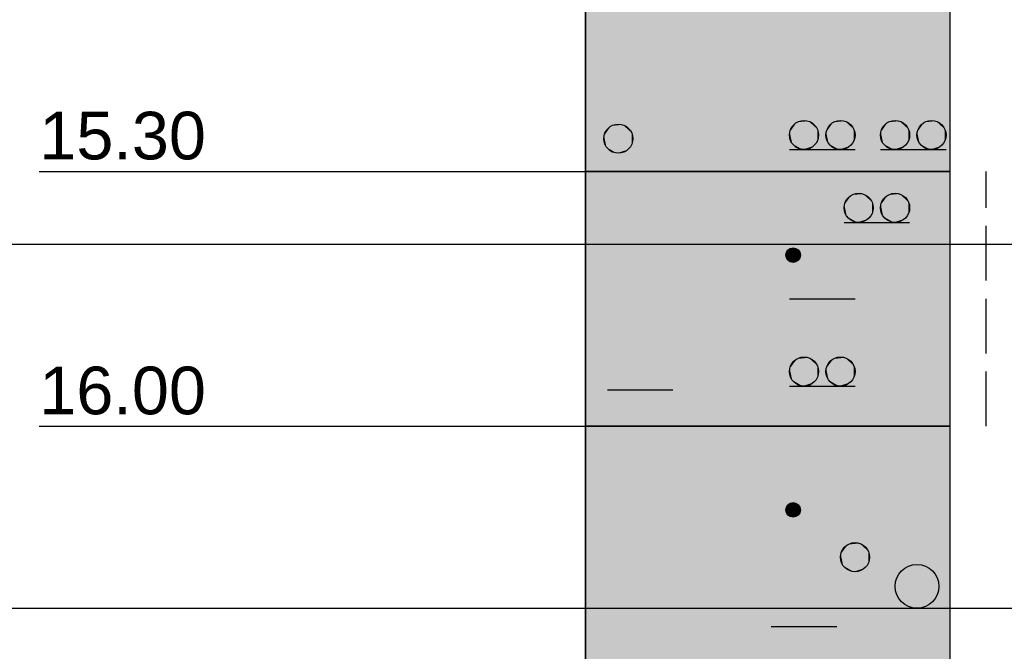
# Model space of a CAD drawing. Extents: x 20 to 841, y 890 to 1189.
# Tile 17 of 50: x 341 to 368, y 992 to 1009. Entities that reach past the tile are written whole.
import ezdxf

# ---------------------------------------------------------------- set-up
doc = ezdxf.new("R2010")
doc.units = 0
doc.styles.add('Arial', font='Arial')

msp = doc.modelspace()

# ---------------------------------------------------------------- linework, layer by layer
at = {"layer": 'WBMassGr', "color": 7, "linetype": 'CONTINUOUS'}
for points in [[(46, 1003), (705, 1003)], [(46, 993), (705, 993)]]:
    msp.add_lwpolyline(points, dxfattribs=at)
at = {"layer": 'WBObjGr', "color": 7, "linetype": 'CONTINUOUS'}
for points in [[(356.587, 1158), (356.587, 958)], [(366.587, 1158), (366.587, 958)], [(341.587, 1005), (351.587, 1005), (354.587, 1005), (356.587, 1005)], [(366.587, 1005), (356.587, 1005)], [(341.587, 998), (351.587, 998), (354.587, 998), (356.587, 998)], [(366.587, 998), (356.587, 998)]]:
    msp.add_lwpolyline(points, dxfattribs=at)
at = {"layer": 'WBObjSy', "color": 7, "linetype": 'CONTINUOUS'}
for points in [[(356.587, 1005), (356.587, 1018), (366.587, 1018), (366.587, 1005), (356.587, 1005)], [(362.187, 1005.6), (363.987, 1005.6)], [(364.687, 1005.6), (366.487, 1005.6)], [(356.587, 998), (356.587, 1005), (366.587, 1005), (366.587, 998), (356.587, 998)], [(367.587, 1004), (367.587, 1005)], [(363.687, 1003.6), (365.487, 1003.6)], [(367.587, 1002), (367.587, 1003.5)], [(357.187, 1003), (358.987, 1003)], [(362.187, 1001.5), (363.987, 1001.5)], [(367.587, 1000), (367.587, 1001.5)], [(367.587, 998), (367.587, 999.5)], [(357.187, 999), (358.987, 999)], [(362.187, 999.1), (363.987, 999.1)], [(356.587, 968), (356.587, 998), (366.587, 998), (366.587, 968), (356.587, 968)], [(361.687, 992.5), (363.487, 992.5)]]:
    msp.add_lwpolyline(points, dxfattribs=at)
for centre, radius in [((357.487, 1005.9), 0.4), ((362.587, 1006), 0.4), ((363.587, 1006), 0.4), ((365.087, 1006), 0.4), ((366.087, 1006), 0.4), ((364.087, 1004), 0.4), ((365.087, 1004), 0.4), ((362.287, 1002.7), 0.2), ((362.587, 999.5), 0.4), ((363.587, 999.5), 0.4), ((362.287, 995.7), 0.2), ((363.987, 994.4), 0.4), ((365.688, 993.6), 0.6)]:
    msp.add_circle(centre, radius, dxfattribs=at)
at = {"layer": 'WBObjSy', "color": 30, "linetype": 'CONTINUOUS'}
msp.add_solid([(356.587, 1005), (356.587, 1018), (366.587, 1005), (366.587, 1018)], dxfattribs=at)
at = {"layer": 'WBObjSy', "color": 7, "linetype": 'CONTINUOUS'}
for points in [[(357.287, 1006.25), (357.164, 1006.14), (357.096, 1005.98)], [(357.287, 1006.25), (357.096, 1005.98), (357.164, 1005.66)], [(357.164, 1006.14), (357.122, 1006.06), (357.096, 1005.98)], [(357.287, 1006.25), (357.22, 1006.2), (357.164, 1006.14)], [(357.287, 1006.25), (357.164, 1005.66), (357.755, 1005.6)], [(357.446, 1006.3), (357.364, 1006.28), (357.287, 1006.25)], [(357.611, 1006.28), (357.446, 1006.3), (357.287, 1006.25)], [(357.853, 1006.06), (357.611, 1006.28), (357.287, 1006.25)], [(357.755, 1005.6), (357.853, 1006.06), (357.287, 1006.25)], [(357.611, 1006.28), (357.529, 1006.3), (357.446, 1006.3)], [(357.755, 1006.2), (357.687, 1006.25), (357.611, 1006.28)], [(357.853, 1006.06), (357.755, 1006.2), (357.611, 1006.28)], [(357.853, 1006.06), (357.811, 1006.14), (357.755, 1006.2)], [(362.387, 1006.35), (362.264, 1006.24), (362.196, 1006.08)], [(362.387, 1006.35), (362.196, 1006.08), (362.264, 1005.76)], [(362.264, 1006.24), (362.222, 1006.16), (362.196, 1006.08)], [(362.387, 1006.35), (362.32, 1006.3), (362.264, 1006.24)], [(362.387, 1006.35), (362.264, 1005.76), (362.855, 1005.7)], [(362.546, 1006.4), (362.464, 1006.38), (362.387, 1006.35)], [(362.711, 1006.38), (362.546, 1006.4), (362.387, 1006.35)], [(362.953, 1006.16), (362.711, 1006.38), (362.387, 1006.35)], [(362.855, 1005.7), (362.953, 1006.16), (362.387, 1006.35)], [(362.711, 1006.38), (362.629, 1006.4), (362.546, 1006.4)], [(362.855, 1006.3), (362.787, 1006.35), (362.711, 1006.38)], [(362.953, 1006.16), (362.855, 1006.3), (362.711, 1006.38)], [(362.953, 1006.16), (362.911, 1006.24), (362.855, 1006.3)], [(362.855, 1005.7), (362.953, 1005.84), (362.953, 1006.16)], [(362.987, 1006), (362.979, 1006.08), (362.953, 1006.16)], [(362.953, 1005.84), (362.987, 1006), (362.953, 1006.16)], [(363.387, 1006.35), (363.264, 1006.24), (363.196, 1006.08)], [(363.387, 1006.35), (363.196, 1006.08), (363.264, 1005.76)], [(363.264, 1006.24), (363.222, 1006.16), (363.196, 1006.08)], [(363.387, 1006.35), (363.32, 1006.3), (363.264, 1006.24)], [(363.387, 1006.35), (363.264, 1005.76), (363.855, 1005.7)], [(363.546, 1006.4), (363.464, 1006.38), (363.387, 1006.35)], [(363.711, 1006.38), (363.546, 1006.4), (363.387, 1006.35)], [(363.953, 1006.16), (363.711, 1006.38), (363.387, 1006.35)], [(363.855, 1005.7), (363.953, 1006.16), (363.387, 1006.35)], [(363.711, 1006.38), (363.629, 1006.4), (363.546, 1006.4)], [(363.855, 1006.3), (363.787, 1006.35), (363.711, 1006.38)], [(363.953, 1006.16), (363.855, 1006.3), (363.711, 1006.38)], [(363.953, 1006.16), (363.911, 1006.24), (363.855, 1006.3)], [(363.855, 1005.7), (363.953, 1005.84), (363.953, 1006.16)], [(363.987, 1006), (363.979, 1006.08), (363.953, 1006.16)], [(363.953, 1005.84), (363.987, 1006), (363.953, 1006.16)], [(364.887, 1006.35), (364.764, 1006.24), (364.696, 1006.08)], [(364.887, 1006.35), (364.696, 1006.08), (364.764, 1005.76)], [(364.764, 1006.24), (364.722, 1006.16), (364.696, 1006.08)], [(364.887, 1006.35), (364.82, 1006.3), (364.764, 1006.24)], [(364.887, 1006.35), (364.764, 1005.76), (365.355, 1005.7)], [(365.046, 1006.4), (364.964, 1006.38), (364.887, 1006.35)], [(365.211, 1006.38), (365.046, 1006.4), (364.887, 1006.35)], [(365.453, 1006.16), (365.211, 1006.38), (364.887, 1006.35)], [(365.355, 1005.7), (365.453, 1006.16), (364.887, 1006.35)], [(365.211, 1006.38), (365.129, 1006.4), (365.046, 1006.4)], [(365.355, 1006.3), (365.287, 1006.35), (365.211, 1006.38)], [(365.453, 1006.16), (365.355, 1006.3), (365.211, 1006.38)], [(365.453, 1006.16), (365.411, 1006.24), (365.355, 1006.3)], [(365.355, 1005.7), (365.453, 1005.84), (365.453, 1006.16)], [(365.487, 1006), (365.479, 1006.08), (365.453, 1006.16)], [(365.453, 1005.84), (365.487, 1006), (365.453, 1006.16)], [(365.887, 1006.35), (365.764, 1006.24), (365.696, 1006.08)], [(365.887, 1006.35), (365.696, 1006.08), (365.764, 1005.76)], [(365.764, 1006.24), (365.722, 1006.16), (365.696, 1006.08)], [(365.887, 1006.35), (365.82, 1006.3), (365.764, 1006.24)], [(365.887, 1006.35), (365.764, 1005.76), (366.355, 1005.7)], [(366.046, 1006.4), (365.964, 1006.38), (365.887, 1006.35)], [(366.211, 1006.38), (366.046, 1006.4), (365.887, 1006.35)], [(366.453, 1006.16), (366.211, 1006.38), (365.887, 1006.35)], [(366.355, 1005.7), (366.453, 1006.16), (365.887, 1006.35)], [(366.211, 1006.38), (366.129, 1006.4), (366.046, 1006.4)], [(366.355, 1006.3), (366.287, 1006.35), (366.211, 1006.38)], [(366.453, 1006.16), (366.355, 1006.3), (366.211, 1006.38)], [(366.453, 1006.16), (366.411, 1006.24), (366.355, 1006.3)], [(366.355, 1005.7), (366.453, 1005.84), (366.453, 1006.16)], [(366.487, 1006), (366.479, 1006.08), (366.453, 1006.16)], [(366.453, 1005.84), (366.487, 1006), (366.453, 1006.16)], [(357.096, 1005.98), (357.087, 1005.9), (357.096, 1005.82)], [(357.096, 1005.98), (357.096, 1005.82), (357.164, 1005.66)], [(357.755, 1005.6), (357.853, 1005.74), (357.853, 1006.06)], [(357.887, 1005.9), (357.879, 1005.98), (357.853, 1006.06)], [(357.853, 1005.74), (357.887, 1005.9), (357.853, 1006.06)], [(362.196, 1006.08), (362.187, 1006), (362.196, 1005.92)], [(362.196, 1006.08), (362.196, 1005.92), (362.264, 1005.76)], [(362.196, 1005.92), (362.222, 1005.84), (362.264, 1005.76)], [(363.196, 1006.08), (363.187, 1006), (363.196, 1005.92)], [(363.196, 1006.08), (363.196, 1005.92), (363.264, 1005.76)], [(363.196, 1005.92), (363.222, 1005.84), (363.264, 1005.76)], [(364.696, 1006.08), (364.687, 1006), (364.696, 1005.92)], [(364.696, 1006.08), (364.696, 1005.92), (364.764, 1005.76)], [(364.696, 1005.92), (364.722, 1005.84), (364.764, 1005.76)], [(365.696, 1006.08), (365.687, 1006), (365.696, 1005.92)], [(365.696, 1006.08), (365.696, 1005.92), (365.764, 1005.76)], [(365.696, 1005.92), (365.722, 1005.84), (365.764, 1005.76)], [(357.096, 1005.82), (357.122, 1005.74), (357.164, 1005.66)], [(357.164, 1005.66), (357.22, 1005.6), (357.288, 1005.55)], [(357.164, 1005.66), (357.288, 1005.55), (357.446, 1005.5)], [(357.164, 1005.66), (357.446, 1005.5), (357.755, 1005.6)], [(357.446, 1005.5), (357.611, 1005.52), (357.755, 1005.6)], [(357.611, 1005.52), (357.688, 1005.55), (357.755, 1005.6)], [(357.755, 1005.6), (357.811, 1005.66), (357.853, 1005.74)], [(362.264, 1005.76), (362.32, 1005.7), (362.388, 1005.65)], [(362.264, 1005.76), (362.388, 1005.65), (362.546, 1005.6)], [(362.264, 1005.76), (362.546, 1005.6), (362.855, 1005.7)], [(362.388, 1005.65), (362.464, 1005.62), (362.546, 1005.6)], [(362.546, 1005.6), (362.711, 1005.62), (362.855, 1005.7)], [(362.546, 1005.6), (362.629, 1005.6), (362.711, 1005.62)], [(362.711, 1005.62), (362.788, 1005.65), (362.855, 1005.7)], [(362.855, 1005.7), (362.911, 1005.76), (362.953, 1005.84)], [(363.264, 1005.76), (363.32, 1005.7), (363.388, 1005.65)], [(363.264, 1005.76), (363.388, 1005.65), (363.546, 1005.6)], [(363.264, 1005.76), (363.546, 1005.6), (363.855, 1005.7)], [(363.388, 1005.65), (363.464, 1005.62), (363.546, 1005.6)], [(363.546, 1005.6), (363.711, 1005.62), (363.855, 1005.7)], [(363.546, 1005.6), (363.629, 1005.6), (363.711, 1005.62)], [(363.711, 1005.62), (363.788, 1005.65), (363.855, 1005.7)], [(363.855, 1005.7), (363.911, 1005.76), (363.953, 1005.84)], [(364.764, 1005.76), (364.82, 1005.7), (364.888, 1005.65)], [(364.764, 1005.76), (364.888, 1005.65), (365.046, 1005.6)], [(364.764, 1005.76), (365.046, 1005.6), (365.355, 1005.7)], [(364.888, 1005.65), (364.964, 1005.62), (365.046, 1005.6)], [(365.046, 1005.6), (365.211, 1005.62), (365.355, 1005.7)], [(365.046, 1005.6), (365.129, 1005.6), (365.211, 1005.62)], [(365.211, 1005.62), (365.288, 1005.65), (365.355, 1005.7)], [(365.355, 1005.7), (365.411, 1005.76), (365.453, 1005.84)], [(365.764, 1005.76), (365.82, 1005.7), (365.888, 1005.65)], [(365.764, 1005.76), (365.888, 1005.65), (366.046, 1005.6)], [(365.764, 1005.76), (366.046, 1005.6), (366.355, 1005.7)], [(365.888, 1005.65), (365.964, 1005.62), (366.046, 1005.6)], [(366.046, 1005.6), (366.211, 1005.62), (366.355, 1005.7)], [(366.046, 1005.6), (366.129, 1005.6), (366.211, 1005.62)], [(366.211, 1005.62), (366.288, 1005.65), (366.355, 1005.7)], [(366.355, 1005.7), (366.411, 1005.76), (366.453, 1005.84)], [(357.288, 1005.55), (357.364, 1005.52), (357.446, 1005.5)], [(357.446, 1005.5), (357.529, 1005.5), (357.611, 1005.52)], [(363.887, 1004.35), (363.764, 1004.24), (363.696, 1004.08)], [(363.887, 1004.35), (363.696, 1004.08), (363.764, 1003.76)], [(363.887, 1004.35), (363.82, 1004.3), (363.764, 1004.24)], [(363.887, 1004.35), (363.764, 1003.76), (364.355, 1003.7)], [(364.046, 1004.4), (363.964, 1004.38), (363.887, 1004.35)], [(364.211, 1004.38), (364.046, 1004.4), (363.887, 1004.35)], [(364.453, 1004.16), (364.211, 1004.38), (363.887, 1004.35)], [(364.355, 1003.7), (364.453, 1004.16), (363.887, 1004.35)], [(364.211, 1004.38), (364.129, 1004.4), (364.046, 1004.4)], [(364.355, 1004.3), (364.287, 1004.35), (364.211, 1004.38)], [(364.453, 1004.16), (364.355, 1004.3), (364.211, 1004.38)], [(364.453, 1004.16), (364.411, 1004.24), (364.355, 1004.3)], [(364.887, 1004.35), (364.764, 1004.24), (364.696, 1004.08)], [(364.887, 1004.35), (364.696, 1004.08), (364.764, 1003.76)], [(364.887, 1004.35), (364.82, 1004.3), (364.764, 1004.24)], [(364.887, 1004.35), (364.764, 1003.76), (365.355, 1003.7)], [(365.046, 1004.4), (364.964, 1004.38), (364.887, 1004.35)], [(365.211, 1004.38), (365.046, 1004.4), (364.887, 1004.35)], [(365.453, 1004.16), (365.211, 1004.38), (364.887, 1004.35)], [(365.355, 1003.7), (365.453, 1004.16), (364.887, 1004.35)], [(365.211, 1004.38), (365.129, 1004.4), (365.046, 1004.4)], [(365.355, 1004.3), (365.287, 1004.35), (365.211, 1004.38)], [(365.453, 1004.16), (365.355, 1004.3), (365.211, 1004.38)], [(365.453, 1004.16), (365.411, 1004.24), (365.355, 1004.3)], [(363.696, 1004.08), (363.687, 1004), (363.696, 1003.92)], [(363.764, 1004.24), (363.722, 1004.16), (363.696, 1004.08)], [(363.696, 1004.08), (363.696, 1003.92), (363.764, 1003.76)], [(364.355, 1003.7), (364.453, 1003.84), (364.453, 1004.16)], [(364.487, 1004), (364.479, 1004.08), (364.453, 1004.16)], [(364.453, 1003.84), (364.487, 1004), (364.453, 1004.16)], [(364.696, 1004.08), (364.687, 1004), (364.696, 1003.92)], [(364.764, 1004.24), (364.722, 1004.16), (364.696, 1004.08)], [(364.696, 1004.08), (364.696, 1003.92), (364.764, 1003.76)], [(365.355, 1003.7), (365.453, 1003.84), (365.453, 1004.16)], [(365.487, 1004), (365.479, 1004.08), (365.453, 1004.16)], [(365.453, 1003.84), (365.487, 1004), (365.453, 1004.16)], [(363.696, 1003.92), (363.722, 1003.84), (363.764, 1003.76)], [(363.764, 1003.76), (363.82, 1003.7), (363.888, 1003.65)], [(363.764, 1003.76), (363.888, 1003.65), (364.046, 1003.6)], [(363.764, 1003.76), (364.046, 1003.6), (364.355, 1003.7)], [(364.046, 1003.6), (364.211, 1003.62), (364.355, 1003.7)], [(364.211, 1003.62), (364.288, 1003.65), (364.355, 1003.7)], [(364.355, 1003.7), (364.411, 1003.76), (364.453, 1003.84)], [(364.696, 1003.92), (364.722, 1003.84), (364.764, 1003.76)], [(364.764, 1003.76), (364.82, 1003.7), (364.888, 1003.65)], [(364.764, 1003.76), (364.888, 1003.65), (365.046, 1003.6)], [(364.764, 1003.76), (365.046, 1003.6), (365.355, 1003.7)], [(365.046, 1003.6), (365.211, 1003.62), (365.355, 1003.7)], [(365.211, 1003.62), (365.288, 1003.65), (365.355, 1003.7)], [(365.355, 1003.7), (365.411, 1003.76), (365.453, 1003.84)], [(363.888, 1003.65), (363.964, 1003.62), (364.046, 1003.6)], [(364.046, 1003.6), (364.129, 1003.6), (364.211, 1003.62)], [(364.888, 1003.65), (364.964, 1003.62), (365.046, 1003.6)], [(365.046, 1003.6), (365.129, 1003.6), (365.211, 1003.62)], [(362.267, 1002.9), (362.226, 1002.89), (362.187, 1002.87)], [(362.349, 1002.89), (362.267, 1002.9), (362.187, 1002.87)], [(362.47, 1002.78), (362.349, 1002.89), (362.187, 1002.87)], [(362.349, 1002.89), (362.308, 1002.9), (362.267, 1002.9)], [(362.421, 1002.85), (362.387, 1002.87), (362.349, 1002.89)], [(362.47, 1002.78), (362.421, 1002.85), (362.349, 1002.89)], [(362.092, 1002.74), (362.087, 1002.7), (362.092, 1002.66)], [(362.187, 1002.87), (362.126, 1002.82), (362.092, 1002.74)], [(362.187, 1002.87), (362.092, 1002.74), (362.126, 1002.58)], [(362.126, 1002.82), (362.105, 1002.78), (362.092, 1002.74)], [(362.092, 1002.74), (362.092, 1002.66), (362.126, 1002.58)], [(362.092, 1002.66), (362.105, 1002.62), (362.126, 1002.58)], [(362.187, 1002.87), (362.154, 1002.85), (362.126, 1002.82)], [(362.187, 1002.87), (362.126, 1002.58), (362.421, 1002.55)], [(362.421, 1002.55), (362.47, 1002.78), (362.187, 1002.87)], [(362.47, 1002.78), (362.449, 1002.82), (362.421, 1002.85)], [(362.421, 1002.55), (362.47, 1002.62), (362.47, 1002.78)], [(362.421, 1002.55), (362.449, 1002.58), (362.47, 1002.62)], [(362.487, 1002.7), (362.483, 1002.74), (362.47, 1002.78)], [(362.47, 1002.62), (362.487, 1002.7), (362.47, 1002.78)], [(362.126, 1002.58), (362.154, 1002.55), (362.187, 1002.53)], [(362.126, 1002.58), (362.187, 1002.53), (362.267, 1002.5)], [(362.126, 1002.58), (362.267, 1002.5), (362.421, 1002.55)], [(362.187, 1002.53), (362.226, 1002.51), (362.267, 1002.5)], [(362.267, 1002.5), (362.349, 1002.51), (362.421, 1002.55)], [(362.267, 1002.5), (362.308, 1002.5), (362.349, 1002.51)], [(362.349, 1002.51), (362.388, 1002.53), (362.421, 1002.55)], [(362.387, 999.846), (362.264, 999.735), (362.196, 999.583)], [(362.387, 999.846), (362.196, 999.583), (362.264, 999.265)], [(362.264, 999.735), (362.222, 999.663), (362.196, 999.583)], [(362.387, 999.846), (362.32, 999.797), (362.264, 999.735)], [(362.387, 999.846), (362.264, 999.265), (362.855, 999.203)], [(362.546, 999.898), (362.464, 999.88), (362.387, 999.846)], [(362.711, 999.88), (362.546, 999.898), (362.387, 999.846)], [(362.953, 999.663), (362.711, 999.88), (362.387, 999.846)], [(362.855, 999.203), (362.953, 999.663), (362.387, 999.846)], [(362.711, 999.88), (362.629, 999.898), (362.546, 999.898)], [(362.855, 999.797), (362.787, 999.846), (362.711, 999.88)], [(362.953, 999.663), (362.855, 999.797), (362.711, 999.88)], [(362.953, 999.663), (362.911, 999.735), (362.855, 999.797)], [(362.855, 999.203), (362.953, 999.337), (362.953, 999.663)], [(362.987, 999.5), (362.979, 999.583), (362.953, 999.663)], [(362.953, 999.337), (362.987, 999.5), (362.953, 999.663)], [(363.387, 999.846), (363.264, 999.735), (363.196, 999.583)], [(363.387, 999.846), (363.196, 999.583), (363.264, 999.265)], [(363.264, 999.735), (363.222, 999.663), (363.196, 999.583)], [(363.387, 999.846), (363.32, 999.797), (363.264, 999.735)], [(363.387, 999.846), (363.264, 999.265), (363.855, 999.203)], [(363.546, 999.898), (363.464, 999.88), (363.387, 999.846)], [(363.711, 999.88), (363.546, 999.898), (363.387, 999.846)], [(363.953, 999.663), (363.711, 999.88), (363.387, 999.846)], [(363.855, 999.203), (363.953, 999.663), (363.387, 999.846)], [(363.711, 999.88), (363.629, 999.898), (363.546, 999.898)], [(363.855, 999.797), (363.787, 999.846), (363.711, 999.88)], [(363.953, 999.663), (363.855, 999.797), (363.711, 999.88)], [(363.953, 999.663), (363.911, 999.735), (363.855, 999.797)], [(363.855, 999.203), (363.953, 999.337), (363.953, 999.663)], [(363.987, 999.5), (363.979, 999.583), (363.953, 999.663)], [(363.953, 999.337), (363.987, 999.5), (363.953, 999.663)], [(362.196, 999.583), (362.187, 999.5), (362.196, 999.417)], [(362.196, 999.583), (362.196, 999.417), (362.264, 999.265)], [(362.196, 999.417), (362.222, 999.337), (362.264, 999.265)], [(363.196, 999.583), (363.187, 999.5), (363.196, 999.417)], [(363.196, 999.583), (363.196, 999.417), (363.264, 999.265)], [(363.196, 999.417), (363.222, 999.337), (363.264, 999.265)], [(362.264, 999.265), (362.32, 999.203), (362.388, 999.154)], [(362.264, 999.265), (362.388, 999.154), (362.546, 999.102)], [(362.264, 999.265), (362.546, 999.102), (362.855, 999.203)], [(362.388, 999.154), (362.464, 999.12), (362.546, 999.102)], [(362.546, 999.102), (362.711, 999.12), (362.855, 999.203)], [(362.546, 999.102), (362.629, 999.102), (362.711, 999.12)], [(362.711, 999.12), (362.788, 999.154), (362.855, 999.203)], [(362.855, 999.203), (362.911, 999.265), (362.953, 999.337)], [(363.264, 999.265), (363.32, 999.203), (363.388, 999.154)], [(363.264, 999.265), (363.388, 999.154), (363.546, 999.102)], [(363.264, 999.265), (363.546, 999.102), (363.855, 999.203)], [(363.388, 999.154), (363.464, 999.12), (363.546, 999.102)], [(363.546, 999.102), (363.711, 999.12), (363.855, 999.203)], [(363.546, 999.102), (363.629, 999.102), (363.711, 999.12)], [(363.711, 999.12), (363.788, 999.154), (363.855, 999.203)], [(363.855, 999.203), (363.911, 999.265), (363.953, 999.337)], [(362.187, 995.873), (362.126, 995.818), (362.092, 995.742)], [(362.187, 995.873), (362.092, 995.742), (362.126, 995.582)], [(362.187, 995.873), (362.154, 995.849), (362.126, 995.818)], [(362.187, 995.873), (362.126, 995.582), (362.421, 995.551)], [(362.267, 995.899), (362.226, 995.89), (362.187, 995.873)], [(362.349, 995.89), (362.267, 995.899), (362.187, 995.873)], [(362.47, 995.781), (362.349, 995.89), (362.187, 995.873)], [(362.421, 995.551), (362.47, 995.781), (362.187, 995.873)], [(362.349, 995.89), (362.308, 995.899), (362.267, 995.899)], [(362.421, 995.849), (362.387, 995.873), (362.349, 995.89)], [(362.47, 995.781), (362.421, 995.849), (362.349, 995.89)], [(362.092, 995.742), (362.087, 995.7), (362.092, 995.658)], [(362.126, 995.818), (362.105, 995.781), (362.092, 995.742)], [(362.092, 995.742), (362.092, 995.658), (362.126, 995.582)], [(362.092, 995.658), (362.105, 995.619), (362.126, 995.582)], [(362.47, 995.781), (362.449, 995.818), (362.421, 995.849)], [(362.421, 995.551), (362.47, 995.619), (362.47, 995.781)], [(362.421, 995.551), (362.449, 995.582), (362.47, 995.619)], [(362.487, 995.7), (362.483, 995.742), (362.47, 995.781)], [(362.47, 995.619), (362.487, 995.7), (362.47, 995.781)], [(362.126, 995.582), (362.154, 995.551), (362.187, 995.527)], [(362.126, 995.582), (362.187, 995.527), (362.267, 995.501)], [(362.126, 995.582), (362.267, 995.501), (362.421, 995.551)], [(362.187, 995.527), (362.226, 995.51), (362.267, 995.501)], [(362.267, 995.501), (362.349, 995.51), (362.421, 995.551)], [(362.267, 995.501), (362.308, 995.501), (362.349, 995.51)], [(362.349, 995.51), (362.388, 995.527), (362.421, 995.551)], [(363.946, 994.798), (363.864, 994.78), (363.787, 994.746)], [(364.111, 994.78), (363.946, 994.798), (363.787, 994.746)], [(364.353, 994.563), (364.111, 994.78), (363.787, 994.746)], [(364.111, 994.78), (364.029, 994.798), (363.946, 994.798)], [(364.255, 994.697), (364.187, 994.746), (364.111, 994.78)], [(364.353, 994.563), (364.255, 994.697), (364.111, 994.78)], [(363.787, 994.746), (363.664, 994.635), (363.596, 994.483)], [(363.787, 994.746), (363.596, 994.483), (363.664, 994.165)], [(363.664, 994.635), (363.622, 994.563), (363.596, 994.483)], [(363.787, 994.746), (363.72, 994.697), (363.664, 994.635)], [(363.787, 994.746), (363.664, 994.165), (364.255, 994.103)], [(364.255, 994.103), (364.353, 994.563), (363.787, 994.746)], [(364.353, 994.563), (364.311, 994.635), (364.255, 994.697)], [(364.255, 994.103), (364.353, 994.237), (364.353, 994.563)], [(364.387, 994.4), (364.379, 994.483), (364.353, 994.563)], [(364.353, 994.237), (364.387, 994.4), (364.353, 994.563)], [(363.596, 994.483), (363.587, 994.4), (363.596, 994.317)], [(363.596, 994.483), (363.596, 994.317), (363.664, 994.165)], [(363.596, 994.317), (363.622, 994.237), (363.664, 994.165)], [(364.255, 994.103), (364.311, 994.165), (364.353, 994.237)], [(363.664, 994.165), (363.72, 994.103), (363.788, 994.054)], [(363.664, 994.165), (363.788, 994.054), (363.946, 994.002)], [(363.664, 994.165), (363.946, 994.002), (364.255, 994.103)], [(363.788, 994.054), (363.864, 994.02), (363.946, 994.002)], [(363.946, 994.002), (364.111, 994.02), (364.255, 994.103)], [(363.946, 994.002), (364.029, 994.002), (364.111, 994.02)], [(364.111, 994.02), (364.188, 994.054), (364.255, 994.103)], [(365.387, 994.12), (365.202, 993.953), (365.101, 993.725)], [(365.387, 994.12), (365.101, 993.725), (365.202, 993.247)], [(365.387, 994.12), (365.286, 994.046), (365.202, 993.953)], [(365.387, 994.12), (365.202, 993.247), (366.089, 993.154)], [(365.625, 994.197), (365.502, 994.171), (365.387, 994.12)], [(365.873, 994.171), (365.625, 994.197), (365.387, 994.12)], [(366.236, 993.844), (365.873, 994.171), (365.387, 994.12)], [(366.089, 993.154), (366.236, 993.844), (365.387, 994.12)], [(365.873, 994.171), (365.75, 994.197), (365.625, 994.197)], [(366.089, 994.046), (365.987, 994.12), (365.873, 994.171)], [(366.236, 993.844), (366.089, 994.046), (365.873, 994.171)], [(366.236, 993.844), (366.173, 993.953), (366.089, 994.046)], [(365.101, 993.725), (365.087, 993.6), (365.101, 993.475)], [(365.202, 993.953), (365.139, 993.844), (365.101, 993.725)], [(365.101, 993.725), (365.101, 993.475), (365.202, 993.247)], [(366.089, 993.154), (366.236, 993.356), (366.236, 993.844)], [(366.288, 993.6), (366.274, 993.725), (366.236, 993.844)], [(366.236, 993.356), (366.288, 993.6), (366.236, 993.844)], [(365.101, 993.475), (365.139, 993.356), (365.202, 993.247)], [(365.202, 993.247), (365.286, 993.154), (365.388, 993.08)], [(365.202, 993.247), (365.388, 993.08), (365.625, 993.003)], [(365.202, 993.247), (365.625, 993.003), (366.089, 993.154)], [(366.089, 993.154), (366.173, 993.247), (366.236, 993.356)], [(365.388, 993.08), (365.502, 993.029), (365.625, 993.003)], [(365.625, 993.003), (365.873, 993.029), (366.089, 993.154)], [(365.625, 993.003), (365.75, 993.003), (365.873, 993.029)], [(365.873, 993.029), (365.988, 993.08), (366.089, 993.154)]]:
    msp.add_solid(points, dxfattribs=at)
at = {"layer": 'WBObjSy', "color": 5, "linetype": 'CONTINUOUS'}
for points in [[(356.587, 998), (356.587, 1005), (366.587, 998), (366.587, 1005)], [(356.587, 968), (356.587, 998), (366.587, 968), (366.587, 998)]]:
    msp.add_solid(points, dxfattribs=at)

# ---------------------------------------------------------------- texts
at = {"layer": 'WBObjTx', "color": 7, "style": 'Arial'}
for s, p in [('15.30', (341.587, 1005.33)), ('16.00', (341.587, 998.327))]:
    msp.add_text(s, height=1.3088, dxfattribs=at).set_placement(p)

doc.saveas('drawing.dxf')
